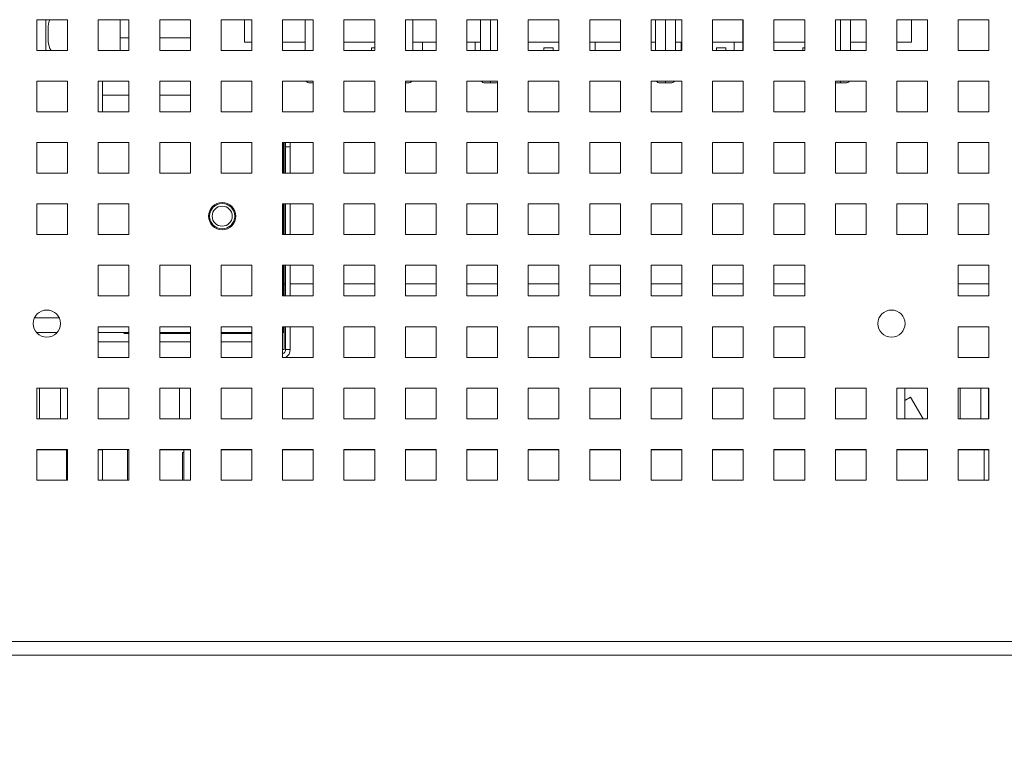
# Paper-space layout '2' of a CAD drawing. Header units: inches. Extents: x 1 to 109, y 1 to 85.
# Tile 60 of 70: x 53.77 to 59.11, y 68.46 to 72.43. Entities that reach past the tile are written whole.
import ezdxf

# ---------------------------------------------------------------- set-up
doc = ezdxf.new("R2010")
doc.units = ezdxf.units.IN
doc.header["$MEASUREMENT"] = 0
doc.styles.add('SLDTEXTSTYLE0', font='GOTHIC.TTF', dxfattribs={"width": 0.913})
doc.dimstyles.new('SLDDIMSTYLE1', dxfattribs={"dimtxt": 0.625, "dimasz": 0.65, "dimexe": 0, "dimexo": 0.0625, "dimgap": 0.15625, "dimtad": 0, "dimtih": 1, "dimtoh": 1, "dimlfac": 1.2, "dimrnd": 1e-09, "dimzin": 12, "dimdsep": 46, "dimtxsty": 'SLDTEXTSTYLE0', "dimblk1": 'NONE', "dimblk2": 'NONE', "dimsah": 1, "dimcen": 0.09, "dimadec": 0, "dimazin": 3, "dimtfac": 1, "dimtofl": 0, "dimtmove": 0, "dimatfit": 3, "dimldrblk": 'NONE', "dimfxl": 1, "dimfrac": 2, "dimtolj": 1, "dimtzin": 12, "dimarcsym": 0})

# ---------------------------------------------------------------- blocks, each defined once
blk = doc.blocks.new('_D_29')
at = {"color": 1, "linetype": 'Continuous', "lineweight": 0, "ltscale": 5}
for p, q in [((63.524, 65.2151), (63.524, 66.1994)), ((63.524, 65.2151), (64.1117, 64.2309)), ((64.1117, 64.2309), (64.1117, 42.2882))]:
    blk.add_line(p, q, dxfattribs=at)
at = {"color": 1, "linetype": 'Continuous', "lineweight": 0, "ltscale": 5, "insert": (63.2217, 66.1994), "char_height": 0.625, "attachment_point": 1, "rotation": 90, "style": 'SLDTEXTSTYLE0'}
blk.add_mtext('21.76', dxfattribs=at)
blk = doc.blocks.new('_NONE')
blk = doc.blocks.new('_D_30')
at = {"color": 1, "linetype": 'Continuous', "lineweight": 0, "ltscale": 5}
blk.add_line((64.5751, 42.3866), (64.5751, 66.1994), dxfattribs=at)
at = {"color": 1, "linetype": 'Continuous', "lineweight": 0, "ltscale": 5, "insert": (64.2728, 66.1994), "char_height": 0.625, "attachment_point": 1, "rotation": 90, "style": 'SLDTEXTSTYLE0'}
blk.add_mtext('22.31', dxfattribs=at)
blk = doc.blocks.new('_D_31')
at = {"color": 1, "linetype": 'Continuous', "lineweight": 0, "ltscale": 5}
for p, q in [((65.545, 65.2151), (65.545, 66.1994)), ((65.545, 65.2151), (65.0909, 64.2309)), ((65.0909, 64.2309), (65.0909, 63.3928))]:
    blk.add_line(p, q, dxfattribs=at)
at = {"color": 1, "linetype": 'Continuous', "lineweight": 0, "ltscale": 5, "insert": (65.2428, 66.1994), "char_height": 0.625, "attachment_point": 1, "rotation": 90, "style": 'SLDTEXTSTYLE0'}
blk.add_mtext('22.93', dxfattribs=at)

psp = doc.layouts.new('2')

# ---------------------------------------------------------------- linework, layer by layer
at = {"color": 7, "linetype": 'Continuous', "lineweight": 15, "ltscale": 5}
for p, q in [((54.0286, 72.4349), (53.8619, 72.4349)), ((53.8619, 72.4349), (53.8619, 72.2682)), ((53.9103, 72.2682), (53.9103, 72.4349)), ((53.9237, 72.3995), (53.9237, 72.3162)), ((54.0286, 72.2682), (54.0286, 72.4349)), ((54.3619, 72.4349), (54.1952, 72.4349)), ((54.1952, 72.4349), (54.1952, 72.2682)), ((54.3141, 72.2682), (54.3141, 72.4349)), ((54.3619, 72.2682), (54.3619, 72.4349)), ((54.6952, 72.4349), (54.5286, 72.4349)), ((54.5286, 72.4349), (54.5286, 72.2682)), ((54.6952, 72.2682), (54.6952, 72.4349)), ((55.0286, 72.4349), (54.8619, 72.4349)), ((54.8619, 72.4349), (54.8619, 72.2682)), ((54.9884, 72.3122), (54.9884, 72.4349)), ((55.0286, 72.2682), (55.0286, 72.4349)), ((55.3619, 72.4349), (55.1952, 72.4349)), ((55.1952, 72.4349), (55.1952, 72.2682)), ((55.3188, 72.2682), (55.3188, 72.4349)), ((55.3619, 72.2682), (55.3619, 72.4349)), ((55.6952, 72.4349), (55.5286, 72.4349)), ((55.5286, 72.4349), (55.5286, 72.2682)), ((55.6952, 72.2682), (55.6952, 72.4349)), ((56.0286, 72.4349), (55.8619, 72.4349)), ((55.8619, 72.4349), (55.8619, 72.2682)), ((55.9021, 72.4349), (55.9021, 72.2682)), ((56.0286, 72.2682), (56.0286, 72.4349)), ((56.3619, 72.4349), (56.1952, 72.4349)), ((56.1952, 72.4349), (56.1952, 72.2682)), ((56.2688, 72.2682), (56.2688, 72.4349)), ((56.3619, 72.2682), (56.3619, 72.4349)), ((56.6952, 72.4349), (56.5286, 72.4349)), ((56.5286, 72.4349), (56.5286, 72.2682)), ((56.6952, 72.2682), (56.6952, 72.4349)), ((57.0286, 72.4349), (56.8619, 72.4349)), ((56.8619, 72.4349), (56.8619, 72.2682)), ((57.0286, 72.2682), (57.0286, 72.4349)), ((57.3619, 72.4349), (57.1952, 72.4349)), ((57.1952, 72.4349), (57.1952, 72.2682)), ((57.2188, 72.2682), (57.2188, 72.4349)), ((57.3271, 72.4349), (57.3271, 72.2682)), ((57.3619, 72.2682), (57.3619, 72.4349)), ((57.6952, 72.4349), (57.5286, 72.4349)), ((57.5286, 72.4349), (57.5286, 72.2682)), ((57.6938, 72.2682), (57.6938, 72.4349)), ((57.6952, 72.2682), (57.6952, 72.4349)), ((58.0286, 72.4349), (57.8619, 72.4349)), ((57.8619, 72.4349), (57.8619, 72.2682)), ((58.0286, 72.2682), (58.0286, 72.4349)), ((58.3619, 72.4349), (58.1952, 72.4349)), ((58.1952, 72.4349), (58.1952, 72.2682)), ((58.2771, 72.4349), (58.2771, 72.2682)), ((58.3619, 72.2682), (58.3619, 72.4349)), ((58.6952, 72.4349), (58.5286, 72.4349)), ((58.5286, 72.4349), (58.5286, 72.2682)), ((58.6076, 72.3122), (58.6076, 72.4349)), ((58.6952, 72.2682), (58.6952, 72.4349)), ((59.0286, 72.4349), (58.8619, 72.4349)), ((58.8619, 72.4349), (58.8619, 72.2682)), ((59.0286, 72.2682), (59.0286, 72.4349)), ((54.3141, 72.3372), (54.3619, 72.3372)), ((54.5286, 72.3372), (54.6952, 72.3372)), ((54.9884, 72.3122), (55.0286, 72.3122)), ((55.1952, 72.3122), (55.3188, 72.3122)), ((55.5286, 72.3122), (55.5671, 72.3122)), ((55.5671, 72.3122), (55.6914, 72.3122)), ((55.6914, 72.3122), (55.6952, 72.3122)), ((55.9021, 72.3122), (56.0286, 72.3122)), ((55.9542, 72.3122), (55.9542, 72.2682)), ((56.1952, 72.3122), (56.2688, 72.3122)), ((56.2409, 72.2682), (56.2409, 72.3122)), ((56.5286, 72.3122), (56.628, 72.3122)), ((56.628, 72.3122), (56.6952, 72.3122)), ((56.8619, 72.3122), (56.9721, 72.3122)), ((56.8909, 72.3122), (56.8909, 72.2682)), ((56.9721, 72.3122), (57.0286, 72.3122)), ((57.1952, 72.3122), (57.2188, 72.3122)), ((57.3271, 72.3122), (57.3619, 72.3122)), ((57.3592, 72.3122), (57.3592, 72.2682)), ((57.5286, 72.3122), (57.5647, 72.3122)), ((57.5647, 72.3122), (57.6938, 72.3122)), ((57.6459, 72.2682), (57.6459, 72.3122)), ((57.8619, 72.3122), (57.9088, 72.3122)), ((57.9088, 72.3122), (58.0286, 72.3122)), ((58.2771, 72.3122), (58.3619, 72.3122)), ((58.5286, 72.3122), (58.6076, 72.3122)), ((53.8619, 72.2682), (54.0286, 72.2682)), ((54.1952, 72.2682), (54.3619, 72.2682)), ((54.5286, 72.2682), (54.6952, 72.2682)), ((54.8619, 72.2682), (55.0286, 72.2682)), ((55.1952, 72.2682), (55.3619, 72.2682)), ((55.5286, 72.2682), (55.6952, 72.2682)), ((55.6772, 72.2682), (55.6772, 72.2822)), ((55.6952, 72.2822), (55.6772, 72.2822)), ((55.8619, 72.2682), (56.0286, 72.2682)), ((56.1952, 72.2682), (56.3619, 72.2682)), ((56.1954, 72.2822), (56.1954, 72.2682)), ((56.5286, 72.2682), (56.6952, 72.2682)), ((56.6139, 72.2682), (56.6139, 72.2822)), ((56.6637, 72.2822), (56.6139, 72.2822)), ((56.6637, 72.2822), (56.6637, 72.2682)), ((56.8619, 72.2682), (57.0286, 72.2682)), ((57.1952, 72.2682), (57.3619, 72.2682)), ((57.5286, 72.2682), (57.6952, 72.2682)), ((57.5506, 72.2682), (57.5506, 72.2822)), ((57.6004, 72.2822), (57.5506, 72.2822)), ((57.6004, 72.2822), (57.6004, 72.2682)), ((57.8619, 72.2682), (58.0286, 72.2682)), ((58.0189, 72.2682), (58.0189, 72.2822)), ((58.0286, 72.2822), (58.0189, 72.2822)), ((58.1952, 72.2682), (58.3619, 72.2682)), ((58.5286, 72.2682), (58.6952, 72.2682)), ((58.8619, 72.2682), (59.0286, 72.2682)), ((54.0286, 72.1016), (53.8619, 72.1016)), ((53.8619, 72.1016), (53.8619, 71.9349)), ((54.0286, 71.9349), (54.0286, 72.1016)), ((54.3619, 72.1016), (54.1952, 72.1016)), ((54.1952, 72.1016), (54.1952, 71.9349)), ((54.2184, 72.1016), (54.2184, 71.9349)), ((54.3619, 71.9349), (54.3619, 72.1016)), ((54.6952, 72.1016), (54.5286, 72.1016)), ((54.5286, 72.1016), (54.5286, 71.9349)), ((54.6952, 71.9349), (54.6952, 72.1016)), ((55.0286, 72.1016), (54.8619, 72.1016)), ((54.8619, 72.1016), (54.8619, 71.9349)), ((55.0286, 71.9349), (55.0286, 72.1016)), ((55.3619, 72.1016), (55.1952, 72.1016)), ((55.1952, 72.1016), (55.1952, 71.9349)), ((55.3619, 72.0914), (55.3438, 72.0914)), ((55.3619, 71.9349), (55.3619, 72.1016)), ((55.6952, 72.1016), (55.5286, 72.1016)), ((55.5286, 72.1016), (55.5286, 71.9349)), ((55.6952, 71.9349), (55.6952, 72.1016)), ((56.0286, 72.1016), (55.8619, 72.1016)), ((55.8619, 72.1016), (55.8619, 71.9349)), ((55.8771, 72.0914), (55.8619, 72.0914)), ((56.0286, 71.9349), (56.0286, 72.1016)), ((56.3619, 72.1016), (56.1952, 72.1016)), ((56.1952, 72.1016), (56.1952, 71.9349)), ((56.323, 72.0914), (56.2938, 72.0914)), ((56.3521, 72.0914), (56.323, 72.0914)), ((56.3619, 71.9349), (56.3619, 72.1016)), ((56.6952, 72.1016), (56.5286, 72.1016)), ((56.5286, 72.1016), (56.5286, 71.9349)), ((56.6952, 71.9349), (56.6952, 72.1016)), ((57.0286, 72.1016), (56.8619, 72.1016)), ((56.8619, 72.1016), (56.8619, 71.9349)), ((57.0286, 71.9349), (57.0286, 72.1016)), ((57.3619, 72.1016), (57.1952, 72.1016)), ((57.1952, 72.1016), (57.1952, 71.9349)), ((57.273, 72.0914), (57.2438, 72.0914)), ((57.3021, 72.0914), (57.273, 72.0914)), ((57.3619, 71.9349), (57.3619, 72.1016)), ((57.6952, 72.1016), (57.5286, 72.1016)), ((57.5286, 72.1016), (57.5286, 71.9349)), ((57.6952, 71.9349), (57.6952, 72.1016)), ((58.0286, 72.1016), (57.8619, 72.1016)), ((57.8619, 72.1016), (57.8619, 71.9349)), ((58.0286, 71.9349), (58.0286, 72.1016)), ((58.3619, 72.1016), (58.1952, 72.1016)), ((58.1952, 72.1016), (58.1952, 71.9349)), ((58.223, 72.0914), (58.1952, 72.0914)), ((58.2521, 72.0914), (58.223, 72.0914)), ((58.3619, 71.9349), (58.3619, 72.1016)), ((58.6952, 72.1016), (58.5286, 72.1016)), ((58.5286, 72.1016), (58.5286, 71.9349)), ((58.6952, 71.9349), (58.6952, 72.1016)), ((59.0286, 72.1016), (58.8619, 72.1016)), ((58.8619, 72.1016), (58.8619, 71.9349)), ((59.0286, 71.9349), (59.0286, 72.1016)), ((54.2184, 72.0247), (54.3619, 72.0247)), ((54.5286, 72.0247), (54.6952, 72.0247)), ((53.8619, 71.9349), (54.0286, 71.9349)), ((54.1952, 71.9349), (54.3619, 71.9349)), ((54.5286, 71.9349), (54.6952, 71.9349)), ((54.8619, 71.9349), (55.0286, 71.9349)), ((55.1952, 71.9349), (55.3619, 71.9349)), ((55.5286, 71.9349), (55.6952, 71.9349)), ((55.8619, 71.9349), (56.0286, 71.9349)), ((56.1952, 71.9349), (56.3619, 71.9349)), ((56.5286, 71.9349), (56.6952, 71.9349)), ((56.8619, 71.9349), (57.0286, 71.9349)), ((57.1952, 71.9349), (57.3619, 71.9349)), ((57.5286, 71.9349), (57.6952, 71.9349)), ((57.8619, 71.9349), (58.0286, 71.9349)), ((58.1952, 71.9349), (58.3619, 71.9349)), ((58.5286, 71.9349), (58.6952, 71.9349)), ((58.8619, 71.9349), (59.0286, 71.9349)), ((54.0286, 71.7682), (53.8619, 71.7682)), ((53.8619, 71.7682), (53.8619, 71.6016)), ((54.0286, 71.6016), (54.0286, 71.7682)), ((54.3619, 71.7682), (54.1952, 71.7682)), ((54.1952, 71.7682), (54.1952, 71.6016)), ((54.3619, 71.6016), (54.3619, 71.7682)), ((54.6952, 71.7682), (54.5286, 71.7682)), ((54.5286, 71.7682), (54.5286, 71.6016)), ((54.6952, 71.6016), (54.6952, 71.7682)), ((55.0286, 71.7682), (54.8619, 71.7682)), ((54.8619, 71.7682), (54.8619, 71.6016)), ((55.0286, 71.6016), (55.0286, 71.7682)), ((55.3619, 71.7682), (55.1952, 71.7682)), ((55.1952, 71.7682), (55.1952, 71.6016)), ((55.2002, 71.6016), (55.2002, 71.7682)), ((55.2036, 71.7682), (55.2036, 71.7567)), ((55.2119, 71.7451), (55.2119, 71.7682)), ((55.2369, 71.7682), (55.2369, 71.7451)), ((55.3619, 71.6016), (55.3619, 71.7682)), ((55.6952, 71.7682), (55.5286, 71.7682)), ((55.5286, 71.7682), (55.5286, 71.6016)), ((55.6952, 71.6016), (55.6952, 71.7682)), ((56.0286, 71.7682), (55.8619, 71.7682)), ((55.8619, 71.7682), (55.8619, 71.6016)), ((56.0286, 71.6016), (56.0286, 71.7682)), ((56.3619, 71.7682), (56.1952, 71.7682)), ((56.1952, 71.7682), (56.1952, 71.6016)), ((56.3619, 71.6016), (56.3619, 71.7682)), ((56.6952, 71.7682), (56.5286, 71.7682)), ((56.5286, 71.7682), (56.5286, 71.6016)), ((56.6952, 71.6016), (56.6952, 71.7682)), ((57.0286, 71.7682), (56.8619, 71.7682)), ((56.8619, 71.7682), (56.8619, 71.6016)), ((57.0286, 71.6016), (57.0286, 71.7682)), ((57.3619, 71.7682), (57.1952, 71.7682)), ((57.1952, 71.7682), (57.1952, 71.6016)), ((57.3619, 71.6016), (57.3619, 71.7682)), ((57.6952, 71.7682), (57.5286, 71.7682)), ((57.5286, 71.7682), (57.5286, 71.6016)), ((57.6952, 71.6016), (57.6952, 71.7682)), ((58.0286, 71.7682), (57.8619, 71.7682)), ((57.8619, 71.7682), (57.8619, 71.6016)), ((58.0286, 71.6016), (58.0286, 71.7682)), ((58.3619, 71.7682), (58.1952, 71.7682)), ((58.1952, 71.7682), (58.1952, 71.6016)), ((58.3619, 71.6016), (58.3619, 71.7682)), ((58.6952, 71.7682), (58.5286, 71.7682)), ((58.5286, 71.7682), (58.5286, 71.6016)), ((58.6952, 71.6016), (58.6952, 71.7682)), ((59.0286, 71.7682), (58.8619, 71.7682)), ((58.8619, 71.7682), (58.8619, 71.6016)), ((59.0286, 71.6016), (59.0286, 71.7682)), ((55.2036, 71.6016), (55.2036, 71.7567)), ((55.2119, 71.6016), (55.2119, 71.7451)), ((55.2369, 71.7451), (55.2119, 71.7451)), ((55.2369, 71.7451), (55.2369, 71.6016)), ((53.8619, 71.6016), (54.0286, 71.6016)), ((54.1952, 71.6016), (54.3619, 71.6016)), ((54.5286, 71.6016), (54.6952, 71.6016)), ((54.8619, 71.6016), (55.0286, 71.6016)), ((55.1952, 71.6016), (55.3619, 71.6016)), ((55.5286, 71.6016), (55.6952, 71.6016)), ((55.8619, 71.6016), (56.0286, 71.6016)), ((56.1952, 71.6016), (56.3619, 71.6016)), ((56.5286, 71.6016), (56.6952, 71.6016)), ((56.8619, 71.6016), (57.0286, 71.6016)), ((57.1952, 71.6016), (57.3619, 71.6016)), ((57.5286, 71.6016), (57.6952, 71.6016)), ((57.8619, 71.6016), (58.0286, 71.6016)), ((58.1952, 71.6016), (58.3619, 71.6016)), ((58.5286, 71.6016), (58.6952, 71.6016)), ((58.8619, 71.6016), (59.0286, 71.6016)), ((54.0286, 71.4349), (53.8619, 71.4349)), ((53.8619, 71.4349), (53.8619, 71.2682)), ((54.0286, 71.2682), (54.0286, 71.4349)), ((54.3619, 71.4349), (54.1952, 71.4349)), ((54.1952, 71.4349), (54.1952, 71.2682)), ((54.3619, 71.2682), (54.3619, 71.4349)), ((55.3619, 71.4349), (55.1952, 71.4349)), ((55.1952, 71.4349), (55.1952, 71.2682)), ((55.2002, 71.2682), (55.2002, 71.4349)), ((55.2036, 71.2682), (55.2036, 71.4349)), ((55.2119, 71.2682), (55.2119, 71.4349)), ((55.2369, 71.4349), (55.2369, 71.2682)), ((55.3619, 71.2682), (55.3619, 71.4349)), ((55.6952, 71.4349), (55.5286, 71.4349)), ((55.5286, 71.4349), (55.5286, 71.2682)), ((55.6952, 71.2682), (55.6952, 71.4349)), ((56.0286, 71.4349), (55.8619, 71.4349)), ((55.8619, 71.4349), (55.8619, 71.2682)), ((56.0286, 71.2682), (56.0286, 71.4349)), ((56.3619, 71.4349), (56.1952, 71.4349)), ((56.1952, 71.4349), (56.1952, 71.2682)), ((56.3619, 71.2682), (56.3619, 71.4349)), ((56.6952, 71.4349), (56.5286, 71.4349)), ((56.5286, 71.4349), (56.5286, 71.2682)), ((56.6952, 71.2682), (56.6952, 71.4349)), ((57.0286, 71.4349), (56.8619, 71.4349)), ((56.8619, 71.4349), (56.8619, 71.2682)), ((57.0286, 71.2682), (57.0286, 71.4349)), ((57.3619, 71.4349), (57.1952, 71.4349)), ((57.1952, 71.4349), (57.1952, 71.2682)), ((57.3619, 71.2682), (57.3619, 71.4349)), ((57.6952, 71.4349), (57.5286, 71.4349)), ((57.5286, 71.4349), (57.5286, 71.2682)), ((57.6952, 71.2682), (57.6952, 71.4349)), ((58.0286, 71.4349), (57.8619, 71.4349)), ((57.8619, 71.4349), (57.8619, 71.2682)), ((58.0286, 71.2682), (58.0286, 71.4349)), ((58.3619, 71.4349), (58.1952, 71.4349)), ((58.1952, 71.4349), (58.1952, 71.2682)), ((58.3619, 71.2682), (58.3619, 71.4349)), ((58.6952, 71.4349), (58.5286, 71.4349)), ((58.5286, 71.4349), (58.5286, 71.2682)), ((58.6952, 71.2682), (58.6952, 71.4349)), ((59.0286, 71.4349), (58.8619, 71.4349)), ((58.8619, 71.4349), (58.8619, 71.2682)), ((59.0286, 71.2682), (59.0286, 71.4349)), ((53.8619, 71.2682), (54.0286, 71.2682)), ((54.1952, 71.2682), (54.3619, 71.2682)), ((55.1952, 71.2682), (55.3619, 71.2682)), ((55.5286, 71.2682), (55.6952, 71.2682)), ((55.8619, 71.2682), (56.0286, 71.2682)), ((56.1952, 71.2682), (56.3619, 71.2682)), ((56.5286, 71.2682), (56.6952, 71.2682)), ((56.8619, 71.2682), (57.0286, 71.2682)), ((57.1952, 71.2682), (57.3619, 71.2682)), ((57.5286, 71.2682), (57.6952, 71.2682)), ((57.8619, 71.2682), (58.0286, 71.2682)), ((58.1952, 71.2682), (58.3619, 71.2682)), ((58.5286, 71.2682), (58.6952, 71.2682)), ((58.8619, 71.2682), (59.0286, 71.2682)), ((54.3619, 71.1016), (54.1952, 71.1016)), ((54.1952, 71.1016), (54.1952, 70.9349)), ((54.3619, 70.9349), (54.3619, 71.1016)), ((54.6952, 71.1016), (54.5286, 71.1016)), ((54.5286, 71.1016), (54.5286, 70.9349)), ((54.6952, 70.9349), (54.6952, 71.1016)), ((55.0286, 71.1016), (54.8619, 71.1016)), ((54.8619, 71.1016), (54.8619, 70.9349)), ((55.0286, 70.9349), (55.0286, 71.1016)), ((55.3619, 71.1016), (55.1952, 71.1016)), ((55.1952, 71.1016), (55.1952, 70.9349)), ((55.2002, 70.9349), (55.2002, 71.1016)), ((55.2036, 70.9349), (55.2036, 71.1016)), ((55.2119, 70.9349), (55.2119, 71.1016)), ((55.2369, 71.1016), (55.2369, 70.9349)), ((55.3619, 70.9349), (55.3619, 71.1016)), ((55.6952, 71.1016), (55.5286, 71.1016)), ((55.5286, 71.1016), (55.5286, 70.9349)), ((55.6952, 70.9349), (55.6952, 71.1016)), ((56.0286, 71.1016), (55.8619, 71.1016)), ((55.8619, 71.1016), (55.8619, 70.9349)), ((56.0286, 70.9349), (56.0286, 71.1016)), ((56.3619, 71.1016), (56.1952, 71.1016)), ((56.1952, 71.1016), (56.1952, 70.9349)), ((56.3619, 70.9349), (56.3619, 71.1016)), ((56.6952, 71.1016), (56.5286, 71.1016)), ((56.5286, 71.1016), (56.5286, 70.9349)), ((56.6952, 70.9349), (56.6952, 71.1016)), ((57.0286, 71.1016), (56.8619, 71.1016)), ((56.8619, 71.1016), (56.8619, 70.9349)), ((57.0286, 70.9349), (57.0286, 71.1016)), ((57.3619, 71.1016), (57.1952, 71.1016)), ((57.1952, 71.1016), (57.1952, 70.9349)), ((57.3619, 70.9349), (57.3619, 71.1016)), ((57.6952, 71.1016), (57.5286, 71.1016)), ((57.5286, 71.1016), (57.5286, 70.9349)), ((57.6952, 70.9349), (57.6952, 71.1016)), ((58.0286, 71.1016), (57.8619, 71.1016)), ((57.8619, 71.1016), (57.8619, 70.9349)), ((58.0286, 70.9349), (58.0286, 71.1016)), ((59.0286, 71.1016), (58.8619, 71.1016)), ((58.8619, 71.1016), (58.8619, 70.9349)), ((59.0286, 70.9349), (59.0286, 71.1016)), ((55.2036, 71.0017), (55.2119, 71.0017)), ((55.2369, 71.0017), (55.3619, 71.0017)), ((55.5286, 71.0017), (55.6952, 71.0017)), ((55.8619, 71.0017), (56.0286, 71.0017)), ((56.1952, 71.0017), (56.3619, 71.0017)), ((56.5286, 71.0017), (56.6952, 71.0017)), ((56.8619, 71.0017), (57.0286, 71.0017)), ((57.1952, 71.0017), (57.3619, 71.0017)), ((57.5286, 71.0017), (57.6952, 71.0017)), ((57.8619, 71.0017), (58.0286, 71.0017)), ((58.8619, 71.0017), (59.0286, 71.0017)), ((54.1952, 70.9349), (54.3619, 70.9349)), ((54.5286, 70.9349), (54.6952, 70.9349)), ((54.8619, 70.9349), (55.0286, 70.9349)), ((55.1952, 70.9349), (55.3619, 70.9349)), ((55.5286, 70.9349), (55.6952, 70.9349)), ((55.8619, 70.9349), (56.0286, 70.9349)), ((56.1952, 70.9349), (56.3619, 70.9349)), ((56.5286, 70.9349), (56.6952, 70.9349)), ((56.8619, 70.9349), (57.0286, 70.9349)), ((57.1952, 70.9349), (57.3619, 70.9349)), ((57.5286, 70.9349), (57.6952, 70.9349)), ((57.8619, 70.9349), (58.0286, 70.9349)), ((58.8619, 70.9349), (59.0286, 70.9349)), ((54.3619, 70.7682), (54.1952, 70.7682)), ((54.1952, 70.7682), (54.1952, 70.6016)), ((54.3619, 70.6016), (54.3619, 70.7682)), ((54.6952, 70.7682), (54.5286, 70.7682)), ((54.5286, 70.7682), (54.5286, 70.6016)), ((54.6952, 70.6016), (54.6952, 70.7682)), ((55.0286, 70.7682), (54.8619, 70.7682)), ((54.8619, 70.7682), (54.8619, 70.6016)), ((55.0286, 70.6016), (55.0286, 70.7682)), ((55.3619, 70.7682), (55.1952, 70.7682)), ((55.1952, 70.7682), (55.1952, 70.6016)), ((55.2002, 70.7682), (55.2002, 70.7359)), ((55.2036, 70.6442), (55.2036, 70.7682)), ((55.2119, 70.6442), (55.2119, 70.7682)), ((55.2369, 70.7682), (55.2369, 70.6442)), ((55.3619, 70.6016), (55.3619, 70.7682)), ((55.6952, 70.7682), (55.5286, 70.7682)), ((55.5286, 70.7682), (55.5286, 70.6016)), ((55.6952, 70.6016), (55.6952, 70.7682)), ((56.0286, 70.7682), (55.8619, 70.7682)), ((55.8619, 70.7682), (55.8619, 70.6016)), ((56.0286, 70.6016), (56.0286, 70.7682)), ((56.3619, 70.7682), (56.1952, 70.7682)), ((56.1952, 70.7682), (56.1952, 70.6016)), ((56.3619, 70.6016), (56.3619, 70.7682)), ((56.6952, 70.7682), (56.5286, 70.7682)), ((56.5286, 70.7682), (56.5286, 70.6016)), ((56.6952, 70.6016), (56.6952, 70.7682)), ((57.0286, 70.7682), (56.8619, 70.7682)), ((56.8619, 70.7682), (56.8619, 70.6016)), ((57.0286, 70.6016), (57.0286, 70.7682)), ((57.3619, 70.7682), (57.1952, 70.7682)), ((57.1952, 70.7682), (57.1952, 70.6016)), ((57.3619, 70.6016), (57.3619, 70.7682)), ((57.6952, 70.7682), (57.5286, 70.7682)), ((57.5286, 70.7682), (57.5286, 70.6016)), ((57.6952, 70.6016), (57.6952, 70.7682)), ((58.0286, 70.7682), (57.8619, 70.7682)), ((57.8619, 70.7682), (57.8619, 70.6016)), ((58.0286, 70.6016), (58.0286, 70.7682)), ((59.0286, 70.7682), (58.8619, 70.7682)), ((58.8619, 70.7682), (58.8619, 70.6016)), ((59.0286, 70.6016), (59.0286, 70.7682)), ((53.9712, 70.7359), (53.8609, 70.7359)), ((54.3619, 70.7359), (54.1952, 70.7359)), ((54.3336, 70.7305), (54.3619, 70.7305)), ((54.6952, 70.7359), (54.5286, 70.7359)), ((54.5286, 70.7305), (54.6952, 70.7305)), ((55.0286, 70.7359), (54.8619, 70.7359)), ((54.8619, 70.7305), (55.0286, 70.7305)), ((55.2002, 70.7359), (55.1952, 70.7359)), ((55.2036, 70.6442), (55.1952, 70.6442)), ((55.2369, 70.6442), (55.2119, 70.6442)), ((54.1952, 70.6016), (54.3619, 70.6016)), ((54.5286, 70.6016), (54.6952, 70.6016)), ((54.8619, 70.6016), (55.0286, 70.6016)), ((55.1952, 70.6016), (55.3619, 70.6016)), ((55.5286, 70.6016), (55.6952, 70.6016)), ((55.8619, 70.6016), (56.0286, 70.6016)), ((56.1952, 70.6016), (56.3619, 70.6016)), ((56.5286, 70.6016), (56.6952, 70.6016)), ((56.8619, 70.6016), (57.0286, 70.6016)), ((57.1952, 70.6016), (57.3619, 70.6016)), ((57.5286, 70.6016), (57.6952, 70.6016)), ((57.8619, 70.6016), (58.0286, 70.6016)), ((58.8619, 70.6016), (59.0286, 70.6016)), ((54.0286, 70.4349), (53.8619, 70.4349)), ((53.8619, 70.4349), (53.8619, 70.2682)), ((53.8767, 70.4349), (53.8767, 70.2682)), ((53.9903, 70.4349), (53.9903, 70.2682)), ((54.0286, 70.2682), (54.0286, 70.4349)), ((54.3619, 70.4349), (54.1952, 70.4349)), ((54.1952, 70.4349), (54.1952, 70.2682)), ((54.3619, 70.2682), (54.3619, 70.4349)), ((54.6952, 70.4349), (54.5286, 70.4349)), ((54.5286, 70.4349), (54.5286, 70.2682)), ((54.6366, 70.4349), (54.6366, 70.2682)), ((54.6952, 70.2682), (54.6952, 70.4349)), ((55.0286, 70.4349), (54.8619, 70.4349)), ((54.8619, 70.4349), (54.8619, 70.2682)), ((55.0286, 70.2682), (55.0286, 70.4349)), ((55.3619, 70.4349), (55.1952, 70.4349)), ((55.1952, 70.4349), (55.1952, 70.2682)), ((55.3619, 70.2682), (55.3619, 70.4349)), ((55.6952, 70.4349), (55.5286, 70.4349)), ((55.5286, 70.4349), (55.5286, 70.2682)), ((55.6952, 70.2682), (55.6952, 70.4349)), ((56.0286, 70.4349), (55.8619, 70.4349)), ((55.8619, 70.4349), (55.8619, 70.2682)), ((56.0286, 70.2682), (56.0286, 70.4349)), ((56.3619, 70.4349), (56.1952, 70.4349)), ((56.1952, 70.4349), (56.1952, 70.2682)), ((56.3619, 70.2682), (56.3619, 70.4349)), ((56.6952, 70.4349), (56.5286, 70.4349)), ((56.5286, 70.4349), (56.5286, 70.2682)), ((56.6952, 70.2682), (56.6952, 70.4349)), ((57.0286, 70.4349), (56.8619, 70.4349)), ((56.8619, 70.4349), (56.8619, 70.2682)), ((57.0286, 70.2682), (57.0286, 70.4349)), ((57.3619, 70.4349), (57.1952, 70.4349)), ((57.1952, 70.4349), (57.1952, 70.2682)), ((57.3619, 70.2682), (57.3619, 70.4349)), ((57.6952, 70.4349), (57.5286, 70.4349)), ((57.5286, 70.4349), (57.5286, 70.2682)), ((57.6952, 70.2682), (57.6952, 70.4349)), ((58.0286, 70.4349), (57.8619, 70.4349)), ((57.8619, 70.4349), (57.8619, 70.2682)), ((58.0286, 70.2682), (58.0286, 70.4349)), ((58.3619, 70.4349), (58.1952, 70.4349)), ((58.1952, 70.4349), (58.1952, 70.2682)), ((58.3619, 70.2682), (58.3619, 70.4349)), ((58.6952, 70.4349), (58.5286, 70.4349)), ((58.5286, 70.4349), (58.5286, 70.2682)), ((58.5722, 70.3676), (58.5722, 70.4349)), ((58.6952, 70.2682), (58.6952, 70.4349)), ((59.0286, 70.4349), (58.8619, 70.4349)), ((58.8619, 70.4349), (58.8619, 70.2682)), ((58.8722, 70.4349), (58.8722, 70.2682)), ((58.9846, 70.4349), (58.9846, 70.2682)), ((59.0263, 70.4349), (59.0263, 70.2682)), ((59.0286, 70.2682), (59.0286, 70.4349)), ((58.6036, 70.3857), (58.5722, 70.3676)), ((58.6714, 70.2682), (58.6036, 70.3857)), ((58.5722, 70.2682), (58.5722, 70.3676)), ((53.8619, 70.2682), (54.0286, 70.2682)), ((54.1952, 70.2682), (54.3619, 70.2682)), ((54.5286, 70.2682), (54.6952, 70.2682)), ((54.8619, 70.2682), (55.0286, 70.2682)), ((55.1952, 70.2682), (55.3619, 70.2682)), ((55.5286, 70.2682), (55.6952, 70.2682)), ((55.8619, 70.2682), (56.0286, 70.2682)), ((56.1952, 70.2682), (56.3619, 70.2682)), ((56.5286, 70.2682), (56.6952, 70.2682)), ((56.8619, 70.2682), (57.0286, 70.2682)), ((57.1952, 70.2682), (57.3619, 70.2682)), ((57.5286, 70.2682), (57.6952, 70.2682)), ((57.8619, 70.2682), (58.0286, 70.2682)), ((58.1952, 70.2682), (58.3619, 70.2682)), ((58.5286, 70.2682), (58.6952, 70.2682)), ((58.8619, 70.2682), (59.0286, 70.2682)), ((54.0286, 70.1016), (53.8619, 70.1016)), ((53.8619, 70.1016), (53.8619, 69.9349)), ((54.0286, 70.0995), (53.8619, 70.0995)), ((54.0231, 69.9349), (54.0231, 70.0995)), ((54.0286, 69.9349), (54.0286, 70.1016)), ((54.3619, 70.1016), (54.1952, 70.1016)), ((54.1952, 70.1016), (54.1952, 69.9349)), ((54.2181, 70.0995), (54.1952, 70.0995)), ((54.2181, 70.1016), (54.2181, 69.9349)), ((54.354, 69.9349), (54.354, 70.1016)), ((54.3619, 70.0995), (54.354, 70.0995)), ((54.3619, 69.9349), (54.3619, 70.1016)), ((54.6952, 70.1016), (54.5286, 70.1016)), ((54.5286, 70.1016), (54.5286, 69.9349)), ((54.6952, 70.0995), (54.5286, 70.0995)), ((54.653, 70.0845), (54.653, 69.9349)), ((54.653, 70.0845), (54.6589, 70.0845)), ((54.6589, 70.0995), (54.6589, 69.9349)), ((54.6952, 69.9349), (54.6952, 70.1016)), ((55.0286, 70.1016), (54.8619, 70.1016)), ((54.8619, 70.1016), (54.8619, 69.9349)), ((55.0286, 70.0995), (54.8619, 70.0995)), ((55.0286, 69.9349), (55.0286, 70.1016)), ((55.3619, 70.1016), (55.1952, 70.1016)), ((55.1952, 70.1016), (55.1952, 69.9349)), ((55.3619, 70.0995), (55.1952, 70.0995)), ((55.3619, 69.9349), (55.3619, 70.1016)), ((55.6952, 70.1016), (55.5286, 70.1016)), ((55.5286, 70.1016), (55.5286, 69.9349)), ((55.6952, 70.0995), (55.5286, 70.0995)), ((55.6952, 69.9349), (55.6952, 70.1016)), ((56.0286, 70.1016), (55.8619, 70.1016)), ((55.8619, 70.1016), (55.8619, 69.9349)), ((56.0286, 70.0995), (55.8619, 70.0995)), ((56.0286, 69.9349), (56.0286, 70.1016)), ((56.3619, 70.1016), (56.1952, 70.1016)), ((56.1952, 70.1016), (56.1952, 69.9349)), ((56.3619, 70.0995), (56.1952, 70.0995)), ((56.3619, 69.9349), (56.3619, 70.1016)), ((56.6952, 70.1016), (56.5286, 70.1016)), ((56.5286, 70.1016), (56.5286, 69.9349)), ((56.6952, 70.0995), (56.5286, 70.0995)), ((56.6952, 69.9349), (56.6952, 70.1016)), ((57.0286, 70.1016), (56.8619, 70.1016)), ((56.8619, 70.1016), (56.8619, 69.9349)), ((56.8722, 70.0995), (56.8619, 70.0995)), ((56.8722, 70.0995), (56.8722, 70.1016)), ((56.9347, 70.0995), (56.8722, 70.0995)), ((56.9347, 70.0995), (56.9347, 70.1016)), ((56.9347, 70.0995), (57.0286, 70.0995)), ((57.0286, 69.9349), (57.0286, 70.1016)), ((57.3619, 70.1016), (57.1952, 70.1016)), ((57.1952, 70.1016), (57.1952, 69.9349)), ((57.1952, 70.0995), (57.3619, 70.0995)), ((57.3619, 69.9349), (57.3619, 70.1016)), ((57.6952, 70.1016), (57.5286, 70.1016)), ((57.5286, 70.1016), (57.5286, 69.9349)), ((57.5286, 70.0995), (57.6952, 70.0995)), ((57.6952, 69.9349), (57.6952, 70.1016)), ((58.0286, 70.1016), (57.8619, 70.1016)), ((57.8619, 70.1016), (57.8619, 69.9349)), ((57.8619, 70.0995), (58.0286, 70.0995)), ((58.0286, 69.9349), (58.0286, 70.1016)), ((58.3619, 70.1016), (58.1952, 70.1016)), ((58.1952, 70.1016), (58.1952, 69.9349)), ((58.1952, 70.0995), (58.3619, 70.0995)), ((58.3619, 69.9349), (58.3619, 70.1016)), ((58.6952, 70.1016), (58.5286, 70.1016)), ((58.5286, 70.1016), (58.5286, 69.9349)), ((58.5286, 70.0995), (58.6952, 70.0995)), ((58.6947, 70.0845), (58.6947, 69.9349)), ((58.6947, 70.0845), (58.6952, 70.0845)), ((58.6952, 69.9349), (58.6952, 70.1016)), ((59.0286, 70.1016), (58.8619, 70.1016)), ((58.8619, 70.1016), (58.8619, 69.9349)), ((58.8619, 70.0995), (59.0286, 70.0995)), ((59.0022, 69.9349), (59.0022, 70.0995)), ((59.0286, 69.9349), (59.0286, 70.1016)), ((53.8619, 69.9349), (54.0286, 69.9349)), ((54.1952, 69.9349), (54.3619, 69.9349)), ((54.5286, 69.9349), (54.6952, 69.9349)), ((54.8619, 69.9349), (55.0286, 69.9349)), ((55.1952, 69.9349), (55.3619, 69.9349)), ((55.5286, 69.9349), (55.6952, 69.9349)), ((55.8619, 69.9349), (56.0286, 69.9349)), ((56.1952, 69.9349), (56.3619, 69.9349)), ((56.5286, 69.9349), (56.6952, 69.9349)), ((56.8619, 69.9349), (57.0286, 69.9349)), ((57.1952, 69.9349), (57.3619, 69.9349)), ((57.5286, 69.9349), (57.6952, 69.9349)), ((57.8619, 69.9349), (58.0286, 69.9349)), ((58.1952, 69.9349), (58.3619, 69.9349)), ((58.5286, 69.9349), (58.6952, 69.9349)), ((58.8619, 69.9349), (59.0286, 69.9349)), ((46.4692, 69.0589), (64.0876, 69.0589)), ((64.1117, 68.9849), (46.4451, 68.9849))]:
    psp.add_line(p, q, dxfattribs=at)
at = {"color": 8, "linetype": 'Continuous', "lineweight": 15, "ltscale": 5}
for p, q in [((56.323, 72.2682), (56.323, 72.4349)), ((57.273, 72.2682), (57.273, 72.4349)), ((58.223, 72.4349), (58.223, 72.2682)), ((56.323, 72.1016), (56.323, 72.0914)), ((57.273, 72.1016), (57.273, 72.0914)), ((58.223, 72.1016), (58.223, 72.0914)), ((55.2036, 71.7567), (55.2002, 71.7567)), ((53.8491, 70.8157), (53.983, 70.8157)), ((54.1952, 70.6868), (54.3619, 70.6868)), ((54.5286, 70.6868), (54.6952, 70.6868)), ((54.8619, 70.6868), (55.0286, 70.6868))]:
    psp.add_line(p, q, dxfattribs=at)
at = {"color": 7, "linetype": 'Continuous', "lineweight": 15, "ltscale": 5, "flags": 128}
psp.add_lwpolyline([(53.9321, 72.4349), (53.9268, 72.4216), (53.9237, 72.3995)], dxfattribs=at)
at = {"color": 7, "linetype": 'Continuous', "lineweight": 15, "ltscale": 25}
for centre, radius in [((54.8677, 71.3682), 0.0737), ((54.8677, 71.3682), 0.0683), ((54.8677, 71.3682), 0.0543), ((53.9161, 70.7849), 0.0738), ((58.4994, 70.7849), 0.0738)]:
    psp.add_circle(centre, radius, dxfattribs=at)
for centre, radius, start, end in [((54.002, 72.3162), 0.0783, 180, 217.7265), ((55.3438, 72.1164), 0.025, 216.4365, 270), ((55.8771, 72.1164), 0.025, 270, 323.5635), ((56.2938, 72.1164), 0.025, 216.4365, 270), ((56.3521, 72.1164), 0.025, 270, 292.9545), ((57.2438, 72.1164), 0.025, 216.4365, 270), ((57.3021, 72.1164), 0.025, 270, 323.5635), ((58.2521, 72.1164), 0.025, 270, 323.5635), ((55.1877, 70.6442), 0.0242, 288.08, 0), ((55.1877, 70.6442), 0.0492, 299.7964, 0)]:
    psp.add_arc(centre, radius, start, end, dxfattribs=at)

# ---------------------------------------------------------------- dimensions: what is measured, and where the dimension line sits
at = {"color": 1, "linetype": 'Continuous', "lineweight": 0, "ltscale": 5}
for feature_location, offset, picture, middle in [((64.1117, 42.0382), (-0.5877, 24.1612), '_D_29', (63.524, 67.4923)), ((64.5751, 42.1366), (0, 24.0628), '_D_30', (64.5751, 67.4923)), ((65.0909, 63.1428), (0.4542, 3.0566), '_D_31', (65.545, 67.4923))]:
    dim = psp.add_ordinate_dim(feature_location=feature_location, offset=offset, dtype=1, origin=(45.9817, 42.3499), dimstyle='SLDDIMSTYLE1', dxfattribs=at)
    dim.commit()
    dim.dimension.update_dxf_attribs({"geometry": picture, "text_midpoint": middle})

doc.saveas('drawing.dxf')
